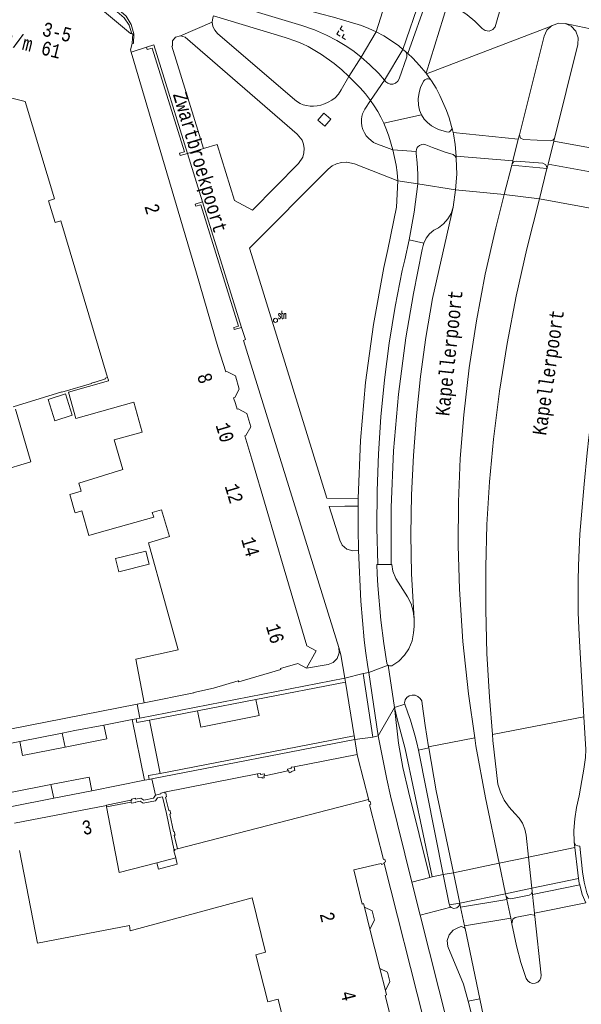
# Model space of a CAD drawing. Header units: metres. Extents: x 196790 to 198335, y 354523 to 356036.
# Tile 15 of 108: x 196985 to 197058, y 355589 to 355715. Entities that reach past the tile are written whole.
import ezdxf

# ---------------------------------------------------------------- set-up
doc = ezdxf.new("R2010")
doc.units = ezdxf.units.M
doc.linetypes.add('DGN Style 2', pattern=[186.027128, 111.616277, -74.410851])
doc.linetypes.add('DGN Style 3', pattern=[260.437979, 186.027128, -74.410851])
for name, color, linetype, lineweight in [('afdak', 252, 'DGN Style 2', 18), ('functiescheiding', 252, 'Continuous', 18), ('hoofdgebouw', 252, 'Continuous', 18), ('hoofdgebouw maaiveld', 252, 'Continuous', 18), ('huisnummer BAG', 252, 'Continuous', 18), ('kant asfaltverharding', 252, 'Continuous', 18), ('kant keiverharding', 252, 'Continuous', 18), ('kant klinkerverharding', 252, 'Continuous', 18), ('kant muur (extern)', 252, 'Continuous', 18), ('kant tegelverharding', 252, 'Continuous', 18), ('midden muur (extern)', 252, 'Continuous', 18), ('molgoot', 252, 'DGN Style 3', 18), ('overbouw', 252, 'Continuous', 18), ('raster', 252, 'Continuous', 18), ('schutting', 252, 'Continuous', 18), ('straatnaam', 252, 'Continuous', 18), ('straatnaambord', 252, 'Continuous', 18), ('verh keisymbool', 2, 'Continuous', 0), ('vlakafsluiter grijs', 252, 'DGN Style 2', 18)]:
    doc.layers.add(name, color=color, linetype=linetype, lineweight=lineweight)
doc.styles.add('Style-Courier New', font='cour.ttf')
doc.styles.add('Style-simplex', font='simplex.shx')

# ---------------------------------------------------------------- blocks, each defined once
blk = doc.blocks.new('S435')
at = {"layer": 'straatnaambord', "color": 7, "linetype": 'Continuous', "lineweight": 0}
blk.add_circle((0, 0), 0.263, dxfattribs=at)
blk.add_circle((0, 0), 0.263, dxfattribs=at)
at = {"layer": 'straatnaambord', "color": 7, "linetype": 'Continuous', "lineweight": 0, "style": 'Style-simplex', "width": 0.428569}
blk.add_text('stn', height=1.05, dxfattribs=at).set_placement((0.32, 0.18))
blk = doc.blocks.new('S651')
at = {"layer": 'verh keisymbool', "color": 7, "linetype": 'Continuous', "lineweight": 0}
for p, q in [((-0.41, 0.75), (-0.41, 0.25)), ((0.09, 0.25), (-0.41, 0.25)), ((-0.41, -0.05), (-0.41, -0.55)), ((-0.41, -0.55), (0.09, -0.55)), ((0.39, -0.05), (0.39, -0.55)), ((0.39, -0.55), (0.89, -0.55))]:
    blk.add_line(p, q, dxfattribs=at)
at = {"layer": 'verh keisymbool', "color": 7, "linetype": 'Continuous', "lineweight": 0, "flags": 128}
blk.add_lwpolyline([(-0.41, -0.05), (-0.41, -0.05), (-0.41, -0.55), (-0.41, -0.55), (-0.41, -0.05)], close=True, dxfattribs=at)

msp = doc.modelspace()

# ---------------------------------------------------------------- linework, layer by layer
at = {"layer": 'afdak', "flags": 128}
for points in [[(196989.803, 355663.829), (196992.043, 355664.53), (196991.184, 355667.278), (196988.944, 355666.577), (196989.803, 355663.829)], [(196997.626, 355646.088), (197001.559, 355647.047), (197001.976, 355645.34), (196998.043, 355644.38), (196997.626, 355646.088)]]:
    msp.add_lwpolyline(points, dxfattribs=at)
at = {"layer": 'functiescheiding'}
for p, q in [((197031.212, 355713.934), (197033.129, 355719.953)), ((197037.112, 355718.85), (197034.666, 355711.651)), ((197037.934, 355718.615), (197035.296, 355711.102)), ((197040.456, 355717.624), (197037.653, 355708.571)), ((197027.707, 355708.178), (197029.298, 355710.637)), ((197030.493, 355705.089), (197032.283, 355707.703)), ((197041.148, 355700.933), (197049.528, 355700.107)), ((197054.104, 355699.819), (197065.911, 355697.648)), ((197033.363, 355698.715), (197036.354, 355698.495)), ((197041.524, 355697.908), (197048.824, 355697.305)), ((197053.372, 355696.877), (197065.173, 355694.708)), ((197034.031, 355694.736), (197036.578, 355694.321)), ((197041.423, 355693.558), (197047.733, 355692.964)), ((197052.259, 355692.399), (197064.057, 355690.23)), ((197002.003, 355625.276), (197003.407, 355618.41)), ((196990.738, 355623.584), (196991.129, 355621.791)), ((196983.891, 355615.905), (196989.309, 355616.961)), ((196989.682, 355615.199), (196989.309, 355616.961)), ((197050.847, 355607.624), (197056.812, 355608.843)), ((197041.168, 355605.61), (197047.075, 355606.829)), ((197051.277, 355603.618), (197057.304, 355604.851)), ((197051.364, 355602.794), (197057.449, 355604.038)), ((197041.993, 355601.675), (197047.897, 355602.899)), ((197042.1, 355601.165), (197048.052, 355602.16)), ((197051.624, 355600.383), (197058.219, 355601.732)), ((197042.603, 355598.773), (197048.553, 355599.766))]:
    msp.add_line(p, q, dxfattribs=at)
at = {"layer": 'functiescheiding', "flags": 128}
for points in [[(197008.197, 355626.477), (197008.62, 355624.366), (197016.146, 355625.874), (197015.732, 355627.939)], [(196991.129, 355621.791), (196996.503, 355622.837), (196996.13, 355624.634)], [(196991.129, 355621.791), (196985.627, 355620.721), (196985.289, 355622.52)], [(196989.309, 355616.961), (196994.242, 355617.923), (196994.586, 355616.157)], [(197058.835, 355601.715), (197058.87, 355601.742), (197058.379, 355603.005), (197058.009, 355604.4), (197057.805, 355605.738), (197057.448, 355609.04), (197056.949, 355609.137), (197056.732, 355609.527)]]:
    msp.add_lwpolyline(points, dxfattribs=at)
at = {"layer": 'hoofdgebouw'}
for p, q in [((196996.618, 355669.389), (196996.721, 355669.044)), ((197017.036, 355652.616), (197015.189, 355658.896)), ((197019.362, 355644.709), (197017.036, 355652.616)), ((196984.608, 355612.001), (196996.462, 355614.27)), ((196996.462, 355614.27), (196996.492, 355614.111)), ((196996.492, 355614.111), (196998.113, 355605.646)), ((197002.974, 355606.894), (196998.113, 355605.646)), ((197031.695, 355593.278), (197030.423, 355598.341))]:
    msp.add_line(p, q, dxfattribs=at)
at = {"layer": 'hoofdgebouw', "flags": 128}
for points in [[(196999.632, 355711.304), (196999.549, 355711.583), (196999.793, 355712.429), (196999.794, 355712.45)], [(197010.836, 355673.334), (197008.082, 355682.828), (196999.632, 355711.304)], [(196963.458, 355670.971), (196972.713, 355708.202), (196986.012, 355704.942), (196989.79, 355692.387), (196989.014, 355692.133), (196989.841, 355689.357), (196990.603, 355689.577), (196996.618, 355669.389)], [(197013.077, 355666.057), (197012.852, 355666.775), (197012.991, 355666.798), (197013.584, 355667.875), (197013.09, 355669.591), (197011.979, 355670.188), (197011.837, 355670.136), (197010.836, 355673.334)], [(196996.721, 355669.044), (196996.747, 355668.957), (196991.563, 355667.489)], [(196991.563, 355667.489), (196992.521, 355664.105), (197000.005, 355666.227), (197001.08, 355662.354)], [(197015.189, 355658.896), (197014.309, 355661.887), (197014.437, 355661.912), (197015.057, 355663.054), (197014.563, 355664.77), (197013.452, 355665.367), (197013.31, 355665.315), (197013.077, 355666.057)], [(197001.08, 355662.354), (196997.459, 355661.367), (196998.557, 355657.539), (196992.914, 355655.801), (196993.226, 355654.743)], [(196993.226, 355654.743), (196991.741, 355654.315), (196992.392, 355652.057)], [(196992.392, 355652.057), (196992.417, 355651.969), (196993.297, 355652.223), (196994.214, 355649.042), (196995.521, 355649.419)], [(196995.521, 355649.419), (197002.568, 355651.386), (197002.351, 355652.027), (197003.563, 355652.332), (197004.58, 355648.908)], [(197004.58, 355648.908), (197001.874, 355648.105), (197004.082, 355640.183)], [(197019.362, 355644.709), (197022.267, 355634.831), (197023.473, 355634.193), (197022.259, 355631.941)], [(197004.082, 355640.183), (197005.714, 355634.329), (197000.237, 355633.108), (197001.336, 355627.508)], [(197022.259, 355631.941), (197021.106, 355632.574), (197018.891, 355631.933), (197018.927, 355631.787), (197013.505, 355630.185), (197013.454, 355630.325), (197010.26, 355629.385), (197007.73, 355628.836), (197007.745, 355628.766), (197001.336, 355627.508)], [(197030.324, 355614.779), (197030.253, 355614.777), (197030.219, 355615.025), (197005.617, 355608.709)], [(197032.264, 355606.779), (197032.238, 355606.937), (197032.422, 355606.996), (197032.318, 355607.371), (197032.146, 355607.328), (197030.352, 355614.373), (197030.523, 355614.428), (197030.452, 355614.784), (197030.324, 355614.779)], [(196999.424, 355598.8), (196987.566, 355596.539), (196985.279, 355608.495)], [(197005.179, 355608.462), (197005.144, 355608.453), (197005.386, 355607.513)], [(197005.617, 355608.709), (197005.238, 355608.611), (197005.27, 355608.485), (197005.179, 355608.462)], [(197029.71, 355601.179), (197029.596, 355601.631), (197029.422, 355601.569), (197028.356, 355605.972), (197031.868, 355606.817), (197031.898, 355606.664), (197032.264, 355606.779)], [(197012.883, 355580.126), (197020.405, 355582.059), (197018.573, 355589.332), (197017.253, 355588.963), (197015.732, 355595.021), (197016.973, 355595.387), (197015.244, 355602.386), (196999.531, 355598.11), (196999.424, 355598.8)], [(197032.408, 355590.442), (197032.553, 355589.866), (197032.38, 355589.819), (197033.497, 355585.423), (197036.983, 355586.517), (197036.997, 355586.537), (197037.366, 355586.621)]]:
    msp.add_lwpolyline(points, dxfattribs=at)
at = {"layer": 'hoofdgebouw maaiveld'}
for p, q in [((197030.423, 355598.341), (197029.71, 355601.179)), ((197032.408, 355590.442), (197031.695, 355593.278))]:
    msp.add_line(p, q, dxfattribs=at)
at = {"layer": 'hoofdgebouw maaiveld', "flags": 128}
for points in [[(196999.728, 355713.662), (196999.557, 355713.679), (196995.697, 355716.913), (196995.676, 355717.009)], [(196999.794, 355712.45), (196999.877, 355713.647), (196999.728, 355713.662)], [(197005.386, 355607.513), (197005.595, 355606.7), (197003.183, 355606.08), (197002.974, 355606.894)]]:
    msp.add_lwpolyline(points, dxfattribs=at)
at = {"layer": 'kant asfaltverharding'}
for p, q in [((197053.774, 355714.648), (197053.882, 355714.748)), ((197035.006, 355711.372), (197034.666, 355711.651)), ((197035.296, 355711.102), (197035.006, 355711.372)), ((197037.685, 355708.525), (197037.653, 355708.571)), ((197038.208, 355707.775), (197037.685, 355708.525)), ((197041.148, 355700.933), (197040.993, 355701.47)), ((197049.528, 355700.107), (197049.668, 355700.663)), ((197048.824, 355697.305), (197049.528, 355700.107)), ((197054.104, 355699.819), (197053.372, 355696.877)), ((197054.189, 355700.162), (197054.104, 355699.819)), ((197041.549, 355697.605), (197041.524, 355697.908)), ((197047.733, 355692.964), (197048.685, 355696.751)), ((197048.685, 355696.751), (197048.723, 355696.904)), ((197048.723, 355696.904), (197048.824, 355697.305)), ((197053.372, 355696.877), (197053.247, 355696.374)), ((197053.231, 355696.31), (197052.259, 355692.399)), ((197053.247, 355696.374), (197053.231, 355696.31)), ((197041.147, 355691.311), (197041.423, 355693.558)), ((197031.45, 355645.297), (197033.17, 355645.33)), ((197035.996, 355639.293), (197035.997, 355639.279)), ((197035.996, 355639.293), (197035.997, 355639.279)), ((197032.756, 355632.353), (197032.757, 355632.344)), ((197032.757, 355632.344), (197033.566, 355626.902)), ((197033.566, 355626.902), (197034.898, 355627.338)), ((196996.13, 355624.634), (196992.408, 355623.918)), ((196999.767, 355625.333), (196996.13, 355624.634)), ((197001.348, 355617.513), (196999.767, 355625.333)), ((196990.738, 355623.584), (196985.289, 355622.52)), ((196992.408, 355623.918), (196990.738, 355623.584)), ((196985.289, 355622.52), (196980.675, 355621.618)), ((197037.988, 355621.684), (197036.683, 355621.412)), ((197037.988, 355621.684), (197037.963, 355621.825)), ((196994.586, 355616.157), (197001.348, 355617.513)), ((196989.682, 355615.199), (196994.586, 355616.157)), ((196984.254, 355614.138), (196989.682, 355615.199)), ((197056.812, 355608.843), (197056.732, 355609.527)), ((197051.277, 355603.618), (197050.847, 355607.624)), ((197047.897, 355602.899), (197047.075, 355606.829)), ((197041.993, 355601.675), (197041.168, 355605.61)), ((197047.897, 355602.899), (197047.969, 355602.555)), ((197048.052, 355602.16), (197047.969, 355602.555)), ((197051.317, 355603.231), (197051.277, 355603.618)), ((197051.364, 355602.794), (197051.317, 355603.231)), ((197051.624, 355600.383), (197051.364, 355602.794)), ((197041.993, 355601.675), (197042.1, 355601.165)), ((197048.553, 355599.766), (197048.052, 355602.16)), ((197042.1, 355601.165), (197042.603, 355598.773)), ((197051.666, 355599.982), (197051.624, 355600.383)), ((197042.603, 355598.773), (197042.679, 355598.412)), ((197048.707, 355599.03), (197048.553, 355599.766)), ((197044.575, 355589.371), (197042.679, 355598.412)), ((197044.575, 355589.371), (197043.06, 355589.064)), ((197048.711, 355569.651), (197044.575, 355589.371))]:
    msp.add_line(p, q, dxfattribs=at)
at = {"layer": 'kant asfaltverharding', "flags": 128}
for points in [[(197000.412, 355724.371), (197001.179, 355723.494), (197002.051, 355722.815), (197002.994, 355722.24), (197003.832, 355721.857), (197004.708, 355721.568), (197024.064, 355716.238), (197025.719, 355715.817), (197029.312, 355714.712), (197030.278, 355714.362), (197031.212, 355713.934)], [(197040.711, 355717.508), (197041.846, 355716.855), (197042.927, 355716.107), (197043.942, 355715.272), (197044.88, 355714.358), (197045.248, 355714.087), (197045.759, 355714.011), (197046.241, 355714.197), (197046.54, 355714.542), (197047.452, 355717.681), (197047.453, 355718.031), (197047.312, 355718.38), (197047.046, 355718.648), (197046.725, 355718.785), (197041.548, 355719.855)], [(197049.668, 355700.663), (197052.862, 355713.374), (197053.215, 355714.134), (197053.774, 355714.648)], [(197053.882, 355714.748), (197054.739, 355715.047), (197055.575, 355715)], [(197055.575, 355715), (197056.336, 355714.648), (197056.951, 355713.982), (197057.251, 355713.126), (197057.205, 355712.289), (197054.189, 355700.162)], [(197034.666, 355711.651), (197034.119, 355712.1), (197033.189, 355712.771), (197032.218, 355713.383), (197031.212, 355713.934)], [(197037.653, 355708.571), (197037.623, 355708.614), (197036.814, 355709.582), (197035.938, 355710.505), (197035.296, 355711.102)], [(197038.208, 355707.775), (197038.36, 355707.604), (197038.943, 355706.674), (197039.434, 355705.732), (197040.291, 355703.788), (197040.635, 355702.819), (197040.94, 355701.736), (197040.993, 355701.47)], [(197041.524, 355697.908), (197041.4, 355699.386), (197041.191, 355700.785), (197041.148, 355700.933)], [(197041.423, 355693.558), (197041.597, 355695.601), (197041.549, 355697.605)], [(197043.913, 355622.972), (197043.1, 355628.649), (197042.402, 355635.39), (197041.945, 355642.152), (197041.773, 355647.76), (197041.813, 355653.371), (197042.06, 355658.977), (197042.508, 355664.57), (197043.214, 355670.651), (197044.135, 355676.703), (197045.28, 355682.716), (197046.657, 355688.681), (197047.733, 355692.964)], [(197041.147, 355691.311), (197038.48, 355679.564), (197037.637, 355674.553), (197036.944, 355669.513), (197036.404, 355664.449), (197036.017, 355659.368), (197035.784, 355654.279), (197035.705, 355649.186), (197035.78, 355644.099), (197036.137, 355638.277)], [(197046.207, 355623.414), (197045.802, 355628.233), (197045.493, 355633.855), (197045.344, 355639.483), (197045.349, 355644.98), (197045.501, 355650.474), (197045.82, 355655.961), (197046.328, 355661.434), (197047.107, 355667.613), (197048.081, 355673.764), (197049.26, 355679.879), (197050.655, 355685.949), (197052.259, 355692.399)], [(197057.992, 355625.685), (197057.425, 355635.429), (197057.316, 355637.131), (197057.252, 355639.134), (197057.235, 355643.16), (197057.305, 355645.18), (197057.363, 355647.203), (197057.471, 355649.201), (197057.632, 355651.21), (197058.021, 355655.648), (197058.423, 355659.684), (197058.633, 355661.67), (197058.87, 355663.663), (197059.129, 355665.672), (197059.401, 355667.65), (197059.705, 355669.64), (197060.037, 355671.647), (197060.382, 355673.611), (197060.85, 355676.034), (197061.243, 355678.012), (197061.649, 355679.981), (197062.524, 355683.876), (197063.547, 355688.034), (197064.057, 355690.23)], [(197032.756, 355632.353), (197032.689, 355632.377), (197032.593, 355632.603), (197032.209, 355635.131), (197031.839, 355638.128), (197031.676, 355639.626), (197031.548, 355641.118), (197031.445, 355642.603), (197031.35, 355644.128), (197031.299, 355645.294), (197031.45, 355645.297)], [(197033.17, 355645.33), (197033.231, 355645.331), (197033.372, 355644.461), (197033.767, 355643.526), (197035.26, 355641.151), (197035.719, 355640.241), (197035.996, 355639.293), (197036.137, 355638.277)], [(197036.137, 355638.277), (197036.119, 355637.313), (197036.013, 355636.522), (197035.843, 355635.473), (197035.447, 355634.428)], [(197035.447, 355634.428), (197034.891, 355633.626), (197034.144, 355632.843), (197033.217, 355632.261), (197032.944, 355632.269), (197032.756, 355632.353)], [(197037.963, 355621.825), (197037.543, 355624.592), (197037.166, 355627.367), (197037.088, 355627.732), (197036.887, 355628.07), (197036.587, 355628.324), (197036.24, 355628.461), (197035.868, 355628.484), (197035.488, 355628.381), (197035.163, 355628.159), (197034.938, 355627.862), (197034.866, 355627.5), (197034.898, 355627.338)], [(197036.683, 355621.412), (197036.458, 355622.334), (197036.206, 355623.315), (197035.641, 355625.246), (197035.318, 355626.211), (197034.898, 355627.338)], [(197056.732, 355609.527), (197056.706, 355611.038), (197056.824, 355612.55), (197057.028, 355614.023), (197057.356, 355615.512), (197057.742, 355617.489), (197057.984, 355618.933), (197058.175, 355620.451), (197058.237, 355621.463), (197057.992, 355625.685)], [(197047.075, 355606.829), (197045.307, 355615.278), (197044.061, 355621.94), (197043.913, 355622.972)], [(197050.847, 355607.624), (197050.542, 355610.467), (197050.375, 355611.239), (197050.067, 355611.98), (197049.629, 355612.653), (197049.086, 355613.227), (197048.349, 355614.048), (197047.728, 355614.974), (197047.243, 355615.977), (197046.906, 355617.028), (197046.273, 355622.623), (197046.207, 355623.414)], [(197041.168, 355605.61), (197038.958, 355616.171), (197037.988, 355621.684)], [(197057.304, 355604.851), (197057.192, 355605.604), (197056.812, 355608.843)], [(197057.449, 355604.038), (197057.389, 355604.282), (197057.304, 355604.851)], [(197058.227, 355601.732), (197057.755, 355602.797), (197057.449, 355604.038)], [(197051.666, 355599.982), (197051.585, 355600.149), (197051.125, 355600.245), (197049.145, 355599.842), (197048.811, 355599.616), (197048.707, 355599.03)], [(197051.666, 355599.982), (197052.476, 355592.437), (197052.453, 355592.096), (197052.301, 355591.763), (197052.039, 355591.508), (197051.725, 355591.371), (197051.384, 355591.349), (197051.034, 355591.455), (197050.746, 355591.681), (197050.569, 355591.974), (197049.846, 355594.051), (197049.303, 355596.182), (197048.707, 355599.03)], [(197043.06, 355589.064), (197042.493, 355591.239), (197040.475, 355596.089), (197040.38, 355596.887), (197040.621, 355597.627), (197041.129, 355598.222), (197041.821, 355598.558), (197042.16, 355598.666), (197042.579, 355598.574), (197042.679, 355598.412)]]:
    msp.add_lwpolyline(points, dxfattribs=at)
at = {"layer": 'kant keiverharding', "flags": 128}
msp.add_lwpolyline([(197029.298, 355710.637), (197028.376, 355711.375), (197027.419, 355712.045), (197026.152, 355712.818), (197024.836, 355713.504), (197023.263, 355714.183), (197021.643, 355714.744), (196999.489, 355721.435)], dxfattribs=at)
at = {"layer": 'kant klinkerverharding'}
for p, q in [((197029.298, 355710.637), (197031.212, 355713.934)), ((197032.283, 355707.703), (197034.666, 355711.651)), ((197000.763, 355625.526), (197027.175, 355630.655)), ((197029.534, 355631.287), (197030.259, 355631.414)), ((197030.776, 355623.076), (197029.534, 355631.287)), ((196999.767, 355625.333), (197000.284, 355625.433)), ((197000.284, 355625.433), (197000.763, 355625.526)), ((197031.492, 355623.225), (197030.776, 355623.076)), ((197002.326, 355617.702), (197028.467, 355622.75)), ((197028.78, 355620.833), (197020.642, 355619.268)), ((197039.853, 355605.394), (197036.683, 355621.412)), ((197015.935, 355618.336), (197003.955, 355615.976)), ((197001.348, 355617.513), (197001.962, 355617.632)), ((197001.962, 355617.632), (197002.326, 355617.702)), ((197039.853, 355605.394), (197038.432, 355605.068)), ((197039.853, 355605.394), (197041.168, 355605.61)), ((197035.833, 355604.403), (197038.151, 355604.996)), ((197038.432, 355605.068), (197038.151, 355604.996)), ((197036.903, 355600.155), (197040.845, 355601.195)), ((197040.845, 355601.195), (197040.895, 355601.139))]:
    msp.add_line(p, q, dxfattribs=at)
at = {"layer": 'kant klinkerverharding', "flags": 128}
for points in [[(197039.255, 355688.687), (197039.908, 355689.184), (197040.462, 355689.811), (197040.882, 355690.534), (197041.147, 355691.311)], [(197037.372, 355686.706), (197037.671, 355687.333), (197038.103, 355687.897), (197038.644, 355688.357), (197039.255, 355688.687)], [(197035.035, 355674.507), (197036.012, 355680.211), (197037.166, 355685.881), (197037.274, 355686.376), (197037.372, 355686.706)], [(197034.956, 355621.585), (197033.936, 355625.452), (197033.566, 355626.902)], [(197033.566, 355626.902), (197034.093, 355622.287), (197034.664, 355619.17), (197035.372, 355616.081), (197038.151, 355604.996)], [(197039.853, 355605.394), (197040.634, 355601.551), (197040.673, 355601.46)], [(197040.673, 355601.46), (197040.73, 355601.323), (197040.845, 355601.195)], [(197043.06, 355589.064), (197048.001, 355569.595), (197048.135, 355569.377), (197048.381, 355569.304), (197048.613, 355569.414), (197048.711, 355569.651)]]:
    msp.add_lwpolyline(points, dxfattribs=at)
at = {"layer": 'kant muur (extern)'}
for p, q in [((197013.879, 355675.847), (197008.852, 355691.999)), ((196999.606, 355614.95), (196999.65, 355614.713))]:
    msp.add_line(p, q, dxfattribs=at)
at = {"layer": 'kant muur (extern)', "flags": 128}
for points in [[(197006.911, 355698.257), (197002.588, 355712.236), (197001.626, 355711.939)], [(197001.626, 355711.939), (197001.71, 355711.634), (197002.374, 355711.83), (197006.515, 355698.463), (197005.868, 355698.276), (197005.957, 355697.97), (197006.911, 355698.257)], [(197008.852, 355691.999), (197007.892, 355691.738), (197007.994, 355691.459), (197008.644, 355691.613), (197013.5, 355676.01), (197012.859, 355675.834), (197012.943, 355675.564), (197013.879, 355675.847)], [(196984.424, 355665.613), (196990.723, 355667.534), (196990.728, 355667.497), (196994.541, 355668.635), (196994.53, 355668.675), (196994.868, 355668.782), (196994.877, 355668.74), (196996.328, 355669.226), (196996.307, 355669.293), (196996.618, 355669.389)], [(196982.686, 355657.33), (196986.731, 355658.553), (196984.749, 355665.315)], [(197020.642, 355619.268), (197020.273, 355619.186), (197020.297, 355619.077), (197019.801, 355618.963), (197019.845, 355618.726)], [(197020.642, 355619.268), (197020.735, 355618.768), (197020.261, 355618.67), (197020.264, 355618.546), (197020.025, 355618.497), (197019.973, 355618.752), (197019.845, 355618.726)], [(197016.852, 355618.101), (197016.817, 355618.357), (197016.325, 355618.264), (197016.303, 355618.4), (197015.935, 355618.336)], [(197016.852, 355618.101), (197016.726, 355618.084), (197016.787, 355617.844), (197016.54, 355617.81), (197016.522, 355617.939), (197016.022, 355617.862), (197015.935, 355618.336)], [(197002.767, 355615.611), (197002.547, 355615.228), (197001.299, 355614.976), (197000.91, 355615.233), (197000.214, 355615.093), (197000.187, 355615.203), (196999.702, 355615.099), (196999.734, 355614.975), (196999.606, 355614.95)], [(197005.179, 355608.462), (197004.206, 355613.251), (197003.674, 355615.388), (197003.024, 355615.255), (197002.804, 355614.872), (197001.216, 355614.551), (197000.827, 355614.808), (197000.222, 355614.687), (197000.227, 355614.664), (196999.679, 355614.557), (196999.65, 355614.713)], [(197002.767, 355615.611), (197003.488, 355615.758), (197003.473, 355615.88), (197003.955, 355615.976)], [(197003.955, 355615.976), (197003.986, 355615.854), (197004.098, 355615.882), (197004.211, 355615.399), (197004.094, 355615.357), (197004.521, 355613.641), (197004.645, 355613.668), (197004.743, 355613.187), (197004.638, 355613.133), (197005.09, 355610.908), (197005.207, 355610.932), (197005.303, 355610.462), (197005.185, 355610.438), (197005.617, 355608.709)]]:
    msp.add_lwpolyline(points, dxfattribs=at)
at = {"layer": 'kant tegelverharding'}
for p, q in [((197001.626, 355711.939), (196999.632, 355711.304)), ((197008.852, 355691.999), (197006.911, 355698.257)), ((197048.685, 355696.751), (197053.231, 355696.31)), ((197036.578, 355694.321), (197036.598, 355694.318)), ((197036.598, 355694.318), (197041.423, 355693.558)), ((197052.259, 355692.399), (197047.733, 355692.964)), ((197035.466, 355687.104), (197037.372, 355686.706)), ((197014.368, 355674.298), (197013.879, 355675.847)), ((197028.897, 355653.795), (197028.891, 355652.806)), ((197027.197, 355652.803), (197028.834, 355652.806)), ((197028.834, 355652.806), (197028.891, 355652.806)), ((197027.175, 355630.655), (197027.254, 355630.173)), ((197031.492, 355623.225), (197030.259, 355631.414)), ((197027.254, 355630.173), (197028.387, 355623.237)), ((197000.41, 355627.326), (197000.763, 355625.526)), ((197028.387, 355623.237), (197028.467, 355622.75)), ((197028.467, 355622.75), (197028.78, 355620.833)), ((197034.956, 355621.585), (197038.432, 355605.068)), ((197002.326, 355617.702), (197002.767, 355615.611)), ((197035.833, 355604.403), (197033.067, 355615.518)), ((197050.847, 355607.624), (197047.075, 355606.829)), ((197037.366, 355586.621), (197032.264, 355606.779)), ((197036.903, 355600.155), (197035.833, 355604.403)), ((197047.897, 355602.899), (197051.277, 355603.618)), ((197040.673, 355601.46), (197041.993, 355601.675)), ((197045.636, 355565.543), (197036.903, 355600.155))]:
    msp.add_line(p, q, dxfattribs=at)
at = {"layer": 'kant tegelverharding', "flags": 128}
for points in [[(196995.676, 355717.009), (196996.735, 355716.935), (196997.844, 355716.473), (196998.754, 355715.705), (196999.371, 355714.751), (196999.728, 355713.662)], [(197010.108, 355715.165), (197010.178, 355715.696), (197010.25, 355715.96)], [(197010.25, 355715.96), (197019.48, 355713.194), (197020.997, 355712.67), (197021.737, 355712.357), (197022.459, 355712.006), (197023.329, 355711.523), (197024.17, 355710.99), (197025.791, 355709.835), (197026.776, 355709.038), (197027.707, 355708.178)], [(197027.707, 355708.178), (197026.729, 355706.45), (197026.37, 355705.904), (197025.918, 355705.433), (197025.499, 355705.121), (197025.051, 355704.851), (197024.576, 355704.632), (197024.079, 355704.469), (197023.626, 355704.375), (197023.165, 355704.328), (197022.702, 355704.337), (197022.244, 355704.407), (197021.833, 355704.526), (197021.44, 355704.697), (197021.071, 355704.914), (197020.73, 355705.174), (197010.785, 355713.709), (197010.431, 355714.11), (197010.193, 355714.614), (197010.108, 355715.165)], [(197005.987, 355713.415), (197005.378, 355713.236), (197004.986, 355712.736), (197004.956, 355712.102)], [(197008.971, 355698.902), (197010.726, 355699.403), (197012.964, 355692.188), (197015.286, 355690.958), (197021.206, 355696.938), (197021.766, 355697.785), (197021.92, 355698.314), (197021.958, 355698.877), (197021.875, 355699.434), (197021.679, 355699.949), (197021.052, 355700.748), (197006.587, 355713.208), (197005.987, 355713.415)], [(197004.956, 355712.102), (197004.899, 355712.068), (197008.971, 355698.902)], [(197029.298, 355710.637), (197030.363, 355709.722), (197031.559, 355708.541), (197032.283, 355707.703)], [(197032.283, 355707.703), (197032.462, 355707.495), (197032.716, 355707.284), (197033.027, 355707.172), (197033.38, 355707.174), (197033.711, 355707.298), (197033.998, 355707.543), (197034.181, 355707.872), (197035.152, 355710.691), (197035.177, 355711.052), (197035.006, 355711.372)], [(197027.707, 355708.178), (197029.164, 355706.691), (197029.854, 355705.911), (197030.493, 355705.089)], [(197038.208, 355707.775), (197037.928, 355707.858), (197037.738, 355707.848), (197037.507, 355707.74), (197037.337, 355707.55), (197036.94, 355706.727), (197036.755, 355706.093), (197036.652, 355705.276), (197036.684, 355704.454), (197036.818, 355703.813), (197037.065, 355703.206)], [(197033.363, 355698.715), (197031.378, 355699.425), (197030.866, 355699.664), (197030.212, 355700.211), (197029.929, 355700.532), (197029.7, 355700.893), (197029.513, 355701.316), (197029.385, 355701.761), (197029.32, 355702.219), (197029.318, 355702.681), (197029.365, 355703.021), (197029.462, 355703.35), (197029.77, 355703.961), (197030.493, 355705.089)], [(197030.493, 355705.089), (197030.975, 355704.388), (197031.42, 355703.662), (197031.827, 355702.915), (197032.197, 355702.149)], [(197024.48, 355703.444), (197023.718, 355702.524), (197024.593, 355701.748), (197025.362, 355702.679), (197024.48, 355703.444)], [(197037.065, 355703.206), (197037.416, 355702.685), (197037.847, 355702.229), (197038.343, 355701.824), (197038.888, 355701.487), (197039.236, 355701.33), (197040.299, 355701.017), (197040.49, 355700.998), (197040.674, 355701.05), (197040.845, 355701.185), (197040.993, 355701.47)], [(197032.197, 355702.149), (197032.55, 355701.313), (197032.857, 355700.458), (197033.363, 355698.715)], [(197054.189, 355700.162), (197053.993, 355699.957), (197053.717, 355699.89), (197050.203, 355700.041), (197049.801, 355700.236), (197049.668, 355700.663)], [(197041.549, 355697.605), (197041.409, 355697.917), (197041.126, 355698.107), (197040.115, 355698.43), (197038.474, 355699.033), (197037.632, 355699.379), (197037.361, 355699.444), (197037.084, 355699.421), (197036.808, 355699.292), (197036.581, 355699.089), (197036.475, 355698.929), (197036.406, 355698.75), (197036.354, 355698.495)], [(197034.031, 355694.736), (197033.943, 355695.783), (197033.794, 355696.762), (197033.363, 355698.715)], [(197036.354, 355698.495), (197036.355, 355698.235), (197036.498, 355697.051), (197036.578, 355695.572), (197036.578, 355694.321)], [(197034.031, 355694.736), (197028.415, 355696.909), (197027.45, 355697.121), (197027.388, 355697.124), (197026.75, 355697.088), (197026.119, 355696.923), (197025.535, 355696.635), (197025.029, 355696.244), (197014.895, 355686.064), (197016.008, 355682.484)], [(197053.247, 355696.374), (197053.093, 355696.801), (197052.687, 355697.003), (197049.256, 355697.269), (197048.925, 355697.18), (197048.723, 355696.904)], [(197034.031, 355694.736), (197033.851, 355691.311), (197032.732, 355685.882), (197032.456, 355684.731), (197032.205, 355683.579)], [(197036.598, 355694.318), (197036.119, 355690.697), (197035.466, 355687.104)], [(197034.591, 355683.192), (197034.928, 355684.555), (197035.466, 355687.104)], [(197028.897, 355653.795), (197024.869, 355653.842), (197016.008, 355682.484)], [(197028.897, 355653.795), (197029.198, 355661.287), (197029.851, 355668.765), (197030.855, 355676.204), (197032.205, 355683.579)], [(197034.591, 355683.192), (197033.679, 355678.52), (197032.913, 355673.814), (197032.295, 355669.082), (197031.826, 355664.33), (197031.507, 355659.566), (197031.338, 355654.796), (197031.32, 355650.029), (197031.45, 355645.297)], [(197026.391, 355634.613), (197014.127, 355674.149), (197014.368, 355674.298)], [(197035.035, 355674.507), (197034.089, 355667.256), (197033.461, 355659.964), (197033.155, 355652.651), (197033.17, 355645.33)], [(197027.197, 355652.803), (197025.171, 355652.8), (197026.517, 355648.462), (197026.857, 355647.814), (197027.456, 355647.302), (197028.206, 355647.059), (197028.936, 355647.107)], [(197028.936, 355647.107), (197028.888, 355649.956), (197028.891, 355652.806)], [(197028.936, 355647.107), (197029.236, 355640.569), (197029.653, 355635.619)], [(197030.259, 355631.414), (197030.145, 355632.119), (197029.837, 355634.171), (197029.653, 355635.619)], [(197022.259, 355631.941), (197025.042, 355632.417), (197025.685, 355632.667), (197026.215, 355633.209), (197026.459, 355633.926), (197026.391, 355634.613)], [(197026.391, 355634.613), (197026.681, 355633.679), (197027.175, 355630.655)], [(197033.067, 355615.518), (197032.589, 355617.67), (197031.492, 355623.225)], [(197028.78, 355620.833), (197028.845, 355620.433), (197030.324, 355614.779)], [(196996.462, 355614.27), (196996.455, 355614.308), (196999.606, 355614.95)], [(197051.317, 355603.231), (197051.217, 355602.89), (197050.916, 355602.702), (197048.568, 355602.246), (197048.215, 355602.296), (197047.969, 355602.555)], [(197040.895, 355601.139), (197041.241, 355601.014), (197041.603, 355601.082), (197041.879, 355601.325), (197041.993, 355601.675)]]:
    msp.add_lwpolyline(points, dxfattribs=at)
at = {"layer": 'midden muur (extern)'}
for p, q in [((196984.036, 355624.104), (197000.41, 355627.326)), ((197000.41, 355627.326), (197001.336, 355627.508))]:
    msp.add_line(p, q, dxfattribs=at)
at = {"layer": 'molgoot'}
for p, q in [((197027.254, 355630.173), (197015.732, 355627.939)), ((197015.732, 355627.939), (197008.197, 355626.477)), ((197008.197, 355626.477), (197002.003, 355625.276)), ((197028.387, 355623.237), (197003.407, 355618.41))]:
    msp.add_line(p, q, dxfattribs=at)
at = {"layer": 'molgoot', "flags": 128}
for points in [[(197002.003, 355625.276), (197000.38, 355624.963), (197000.284, 355625.433)], [(197003.407, 355618.41), (197001.879, 355618.116), (197001.962, 355617.632)]]:
    msp.add_lwpolyline(points, dxfattribs=at)
at = {"layer": 'overbouw'}
msp.add_line((197005.386, 355607.513), (197002.974, 355606.894), dxfattribs=at)
at = {"layer": 'overbouw', "flags": 128}
for points in [[(196994.418, 355716.948), (196994.397, 355717.062), (196995.628, 355717.342), (196996.863, 355717.234), (196998.052, 355716.753), (196998.996, 355715.941), (196999.661, 355714.871), (196999.973, 355713.641), (196999.936, 355712.419), (196999.794, 355712.45)], [(197030.423, 355598.341), (197031.016, 355599.512), (197030.695, 355600.712), (197029.71, 355601.179)], [(197032.408, 355590.442), (197033, 355591.612), (197032.679, 355592.812), (197031.695, 355593.278)]]:
    msp.add_lwpolyline(points, dxfattribs=at)
at = {"layer": 'raster'}
msp.add_line((197019.845, 355618.726), (197016.852, 355618.101), dxfattribs=at)
at = {"layer": 'schutting'}
msp.add_line((196999.65, 355614.713), (196996.492, 355614.111), dxfattribs=at)
at = {"layer": 'vlakafsluiter grijs'}
for p, q in [((197005.987, 355713.415), (197010.108, 355715.165)), ((197037.685, 355708.525), (197053.774, 355714.648)), ((197062.948, 355713.396), (197055.575, 355715)), ((197037.065, 355703.206), (197032.197, 355702.149)), ((197006.911, 355698.257), (197008.971, 355698.902)), ((197030.259, 355631.414), (197032.756, 355632.353)), ((197027.175, 355630.655), (197029.534, 355631.287)), ((197033.566, 355626.902), (197031.492, 355623.225)), ((197046.207, 355623.414), (197057.992, 355625.685)), ((197028.467, 355622.75), (197030.776, 355623.076)), ((197043.913, 355622.972), (197037.963, 355621.825))]:
    msp.add_line(p, q, dxfattribs=at)

# ---------------------------------------------------------------- block references
at = {"layer": 'straatnaambord'}
msp.add_blockref('S435', (197018.242, 355676.754), dxfattribs=at)
at = {"layer": 'verh keisymbool', "color": 7, "linetype": 'Continuous', "lineweight": 0, "rotation": 328.2799398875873}
msp.add_blockref('S651', (197026.783, 355713.85), dxfattribs=at)

# ---------------------------------------------------------------- texts
at = {"layer": 'huisnummer BAG', "style": 'Style-Courier New', "width": 0.694444}
for s, rotation, p in [('5 t/m 61', 346.11658, (196980.622, 355712.842)), ('3-5', 346.11658, (196988.066, 355713.454)), ('2', 286.55114, (197001.338, 355691.445)), ('8', 286.8584, (197008.127, 355669.633)), ('10', 286.8584, (197010.508, 355663.263)), ('12', 286.8584, (197011.682, 355655.402)), ('14', 286.2602, (197013.807, 355648.547)), ('16', 286.2602, (197016.993, 355637.363)), ('3', 10.95043, (196993.507, 355610.447)), ('2', 283.88342, (197023.927, 355600.292)), ('4', 283.88342, (197026.634, 355590.15))]:
    msp.add_text(s, height=1.8, rotation=rotation, dxfattribs=at).set_placement(p)
at = {"layer": 'straatnaam', "style": 'Style-Courier New', "width": 0.694444}
for s, rotation, p in [('Zwartbroekpoort', 286.55114, (197005.014, 355705.845)), ('Kapellerpoort', 83.91299, (197040.639, 355664.366)), ('Kapellerpoort', 81.83749, (197053.124, 355661.859))]:
    msp.add_text(s, height=1.8, rotation=rotation, dxfattribs=at).set_placement(p)

doc.saveas('drawing.dxf')
